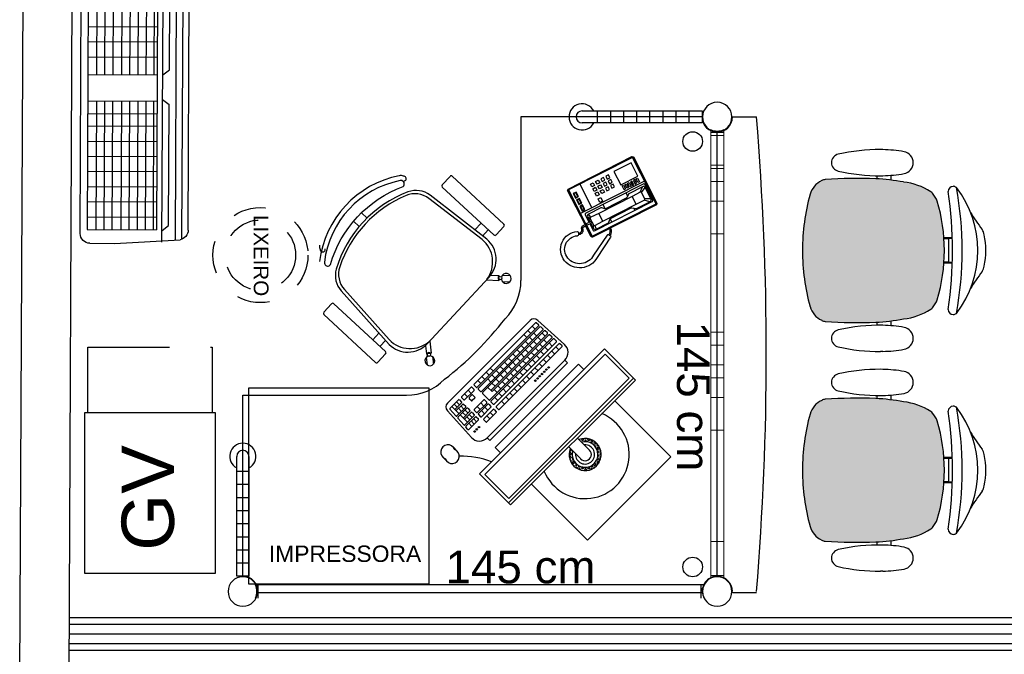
# Model space of a CAD drawing. Header units: inches. Extents: x 340 to 434, y 14 to 254.
# Tile 172 of 182: x 423.87 to 426.88, y 154.53 to 156.47. Entities that reach past the tile are written whole.
import ezdxf

# ---------------------------------------------------------------- set-up
doc = ezdxf.new("R2010")
doc.units = ezdxf.units.IN
doc.header["$MEASUREMENT"] = 0
doc.linetypes.add('DASHED2', pattern=[0.375, 0.25, -0.125])
doc.linetypes.add('HIDDEN', pattern=[9.525, 6.35, -3.175])
for name, color, linetype in [('TJ-DRYWALL', 132, 'Continuous'), ('TJ-LADEVIDRO', 11, 'Continuous'), ('TJ-MOBILIÁRIO', 2, 'Continuous'), ('TJ-MOBILIÁRIOEXISTENTE', 2, 'Continuous'), ('TJ-PAREDE', 5, 'Continuous'), ('TJ-SPLIT', 142, 'Continuous')]:
    doc.layers.add(name, color=color, linetype=linetype)
doc.styles.get("Standard").update_dxf_attribs({"font": 'arial.ttf'})
doc.styles.add('TipoDeLinha_A', font='arial.ttf')
doc.linetypes.add('BATTING', pattern='A,0.00254,-2.54,[134,ltypeshp.shx,S=2.54,R=0,X=-2.54,Y=0],-5.08,[134,ltypeshp.shx,S=2.54,R=180,X=2.54,Y=0],-2.54', length=10.16254)

# ---------------------------------------------------------------- blocks, each defined once
blk = doc.blocks.new('ALBERFLEX GAVETEIRO VOLANTE 3 GAV')
at = {"layer": 'TJ-MOBILIÁRIO', "color": 1, "linetype": 'DASHED2'}
for p, q in [((99.4797, 84.1794), (99.6797, 84.1794)), ((99.6797, 84.1794), (99.6797, 83.7994)), ((99.6797, 83.7994), (99.4797, 83.7994))]:
    blk.add_line(p, q, dxfattribs=at)
at = {"layer": 'TJ-MOBILIÁRIO'}
blk.add_lwpolyline([(98.9897, 83.7894), (99.4797, 83.7894), (99.4797, 84.1894), (98.9897, 84.1894)], close=True, dxfattribs=at)
at = {"layer": 'TJ-MOBILIÁRIO', "color": 150, "insert": (99.2196, 83.9949), "char_height": 0.16, "width": 1.979927, "attachment_point": 5, "style": 'TipoDeLinha_A'}
blk.add_mtext('GV', dxfattribs=at)
blk = doc.blocks.new('LIXEIRO')
at = {"layer": 'TJ-MOBILIÁRIO', "linetype": 'HIDDEN', "ltscale": 0.01}
for radius in [0.1453, 0.1075]:
    blk.add_circle((0, 0), radius, dxfattribs=at)
at = {"layer": 'TJ-MOBILIÁRIO', "color": 1, "insert": (-0.1224, 0.0247), "char_height": 0.045, "attachment_point": 1}
blk.add_mtext_dynamic_manual_height_columns('LIXEIRO', width=0.191954, gutter_width=12.5, heights=[0], dxfattribs=at)
blk = doc.blocks.new('poltrona diretor fixa tecido')
at = {"layer": 'TJ-MOBILIÁRIO'}
h = blk.add_hatch(color=201, dxfattribs=at)
h.set_gradient(color1=(223, 127, 255), color2=(223, 127, 255), tint=0.86, name='HEMISPHERICAL')
h.paths.add_polyline_path([(0.2192, -0.3365, 0.030126), (0.2092, -0.2515, 0.112051), (0.1795, -0.168, 0.029573), (0.1748, -0.1625, 0.071823), (0.1505, -0.1482, 0.071429), (0, -0.1266, 0.071429), (-0.1505, -0.1482, 0.071823), (-0.1748, -0.1625, 0.029573), (-0.1795, -0.168, 0.112051), (-0.2092, -0.2515, 0.030126), (-0.2192, -0.3365, 0.026966), (-0.2167, -0.4907, 0.092712), (-0.2134, -0.5016, 0.218944), (-0.1721, -0.5368, 0.069011), (0, -0.5604, 0.069011), (0.1721, -0.5368, 0.218946), (0.2134, -0.5016, 0.102563), (0.2168, -0.4895, 0.026756)])
for p, q in [((-0.0388, -0.1022), (-0.0388, -0.128)), ((-0.0361, -0.1021), (-0.0361, -0.1278)), ((-0.0354, -0.1125), (-0.0354, -0.1277)), ((0.0356, -0.1125), (-0.0354, -0.1125)), ((0.0356, -0.1125), (0.0356, -0.1277)), ((0.0363, -0.1021), (0.0363, -0.1278)), ((0.039, -0.1022), (0.039, -0.128)), ((-0.2297, -0.2901, 0), (-0.215, -0.2901, 0)), ((0.215, -0.29, 0), (0.2299, -0.29, 0)), ((-0.2284, -0.3331, 0), (-0.219, -0.3331, 0)), ((0.219, -0.3331, 0), (0.2286, -0.3331, 0))]:
    blk.add_line(p, q, dxfattribs=at)
at = {"layer": 'TJ-MOBILIÁRIO', "linetype": 'Continuous', "ltscale": 25.4}
for p, q in [((-0.3082, -0.3147, 0), (-0.3083, -0.3221, 0)), ((-0.2283, -0.3221, 0), (-0.2284, -0.3147, 0)), ((0.3084, -0.3147, 0), (0.3085, -0.3221, 0))]:
    blk.add_line(p, q, dxfattribs=at)
at = {"layer": 'TJ-MOBILIÁRIO'}
for centre, radius, start, end in [((0, -0.2485), 0.2485, 78.8778, 101.1222), ((0, -0.3411), 0.3164, 52.5531, 127.4469), ((-0.4729, 0.5278), 0.6763, 301.8108, 307.1601), ((-0.0414, -0.0448), 0.0407, 99.1898, 124.2903), ((0.0414, -0.0448), 0.0407, 55.7097, 80.8102), ((0.4729, 0.5278), 0.6763, 232.8399, 238.1892), ((-0.181, -0.0998), 0.015, 139.1833, 180), ((0, -1.099), 1.0272, 79.2072, 100.7928), ((0.181, -0.0998), 0.015, 0, 40.8167), ((-0.1802, -0.0989), 0.0158, 182.978, 269.4431), ((0, -1.3395), 1.238, 81.623, 98.377), ((0.1802, -0.0989), 0.0158, 270.5569, 357.022), ((-0.113, -0.2396), 0.0988, 112.3141, 128.7465), ((0, -0.6615), 0.5349, 89.9995, 106.342), ((0, -0.6615), 0.5349, 73.658, 90.0005), ((0.113, -0.2396), 0.0988, 51.2535, 67.6859), ((-0.0105, -0.2752), 0.2001, 147.6271, 173.2006), ((-0.1305, -0.2048), 0.0612, 136.3456, 143.1214), ((0.1305, -0.2048), 0.0612, 36.8786, 43.6544), ((0.0105, -0.2752), 0.2001, 6.7994, 32.3729), ((0.4905, -0.3769), 0.7109, 169.839, 176.7413), ((-0.4905, -0.3769), 0.7109, 3.2587, 10.161), ((1.2113, -0.3902), 1.4315, 177.8472, 184.0258), ((-1.2113, -0.3902), 1.4315, 355.9742, 2.1528), ((-0.1862, -0.4874), 0.0307, 186.2228, 207.4103), ((-0.1544, -0.4742), 0.065, 204.8741, 254.602), ((0.1544, -0.4742), 0.065, 285.398, 335.1259), ((0.1862, -0.4874), 0.0307, 332.5897, 353.7772), ((-0.0007, 0.0717), 0.6322, 254.3071, 270.046), ((0.0007, 0.0717), 0.6322, 269.954, 285.6929)]:
    blk.add_arc(centre, radius, start, end, dxfattribs=at)
at = {"layer": 'TJ-MOBILIÁRIO', "linetype": 'Continuous', "ltscale": 25.4}
for centre, radius, start, end in [((-0.2683, -0.2557, 0), 0.034, 9.9832, 170.0168), ((0.2685, -0.2557, 0), 0.034, 9.9832, 170.0168), ((0.1213, -0.3243, 0), 0.4296, 170.0113, 178.7145), ((-0.6579, -0.3243, 0), 0.4296, 1.2855, 9.9887), ((0.6581, -0.3243, 0), 0.4296, 170.0113, 178.7145), ((-0.1211, -0.3243, 0), 0.4296, 1.2855, 9.9887), ((0.2592, -0.3251, 0), 0.5675, 179.7013, 192.8268), ((-0.7958, -0.3251, 0), 0.5675, 347.1732, 0.2987), ((0.795, -0.3253, 0), 0.5665, 178.9303, 192.8326), ((-0.259, -0.3251, 0), 0.5675, 347.1732, 0.2987), ((-0.2683, -0.4452, 0), 0.0265, 192.8268, 347.1732), ((0.2685, -0.4452, 0), 0.0265, 192.8268, 347.1732)]:
    blk.add_arc(centre, radius, start, end, dxfattribs=at)
blk = doc.blocks.new('AL77190')
blk.add_circle((0, 0), 4.5)
blk = doc.blocks.new('CO_COLUNA')
blk.add_blockref('AL77190', (0, 0))
blk = doc.blocks.new('COMPUTER')
at = {"layer": 'TJ-MOBILIÁRIO', "linetype": 'Continuous'}
for p, q in [((0.4653, 0.134), (0.4836, 0.134)), ((0.2336, 0.0906), (0.2336, -0.4494)), ((0.2336, 0.0906), (0.3677, 0.0906)), ((0.3677, 0.0906), (0.3677, -0.4494)), ((0.4836, 0.0897), (0.4653, 0.0897)), ((0.4641, 0.0296), (0.574, 0.0237)), ((0.5905, -0.3503), (0.5905, 0.0072)), ((0.4176, -0.3398), (0.4176, -0.0033)), ((0.4176, -0.0033), (0.4294, -0.0033)), ((0.4294, -0.3398), (0.4294, -0.0033)), ((0.4176, -0.3398), (0.4294, -0.3398)), ((0.4641, -0.3727), (0.574, -0.3668)), ((0.2336, -0.4494), (0.3677, -0.4494))]:
    blk.add_line(p, q, dxfattribs=at)
at = {"layer": 'TJ-MOBILIÁRIO', "color": 1, "linetype": 'Continuous'}
for p, q in [((0.2422, 0.0906), (0.2422, -0.4494)), ((0.2517, 0.0806), (0.2517, -0.4394)), ((0.2517, 0.0806), (0.3556, 0.0806)), ((0.3556, 0.0806), (0.3556, -0.4394)), ((0.4873, -0.0239), (0.4873, 0.0176)), ((0.5005, 0.0047), (0.4873, 0.0047)), ((0.4893, 0.0195), (0.4987, 0.019)), ((0.5005, -0.0239), (0.5005, 0.0171)), ((0.5055, -0.0239), (0.5055, 0.0166)), ((0.537, 0.0047), (0.5055, 0.0047)), ((0.5075, 0.0185), (0.5352, 0.017)), ((0.5187, -0.0239), (0.5187, 0.0047)), ((0.5238, -0.0239), (0.5238, 0.0047)), ((0.537, -0.0239), (0.537, 0.0151)), ((0.5421, -0.0239), (0.5421, 0.0146)), ((0.5735, 0.0047), (0.5421, 0.0047)), ((0.544, 0.0165), (0.5718, 0.015)), ((0.5553, -0.0239), (0.5553, 0.0047)), ((0.5603, -0.0239), (0.5603, 0.0047)), ((0.5735, -0.0239), (0.5735, 0.0131)), ((0.5005, -0.0054), (0.4873, -0.0054)), ((0.5005, -0.0156), (0.4873, -0.0156)), ((0.4986, -0.0257), (0.4892, -0.0257)), ((0.5187, -0.0054), (0.5055, -0.0054)), ((0.5187, -0.0156), (0.5055, -0.0156)), ((0.5169, -0.0257), (0.5074, -0.0257)), ((0.537, -0.0054), (0.5238, -0.0054)), ((0.537, -0.0156), (0.5238, -0.0156)), ((0.5351, -0.0257), (0.5257, -0.0257)), ((0.5553, -0.0054), (0.5421, -0.0054)), ((0.5553, -0.0156), (0.5421, -0.0156)), ((0.5534, -0.0257), (0.5439, -0.0257)), ((0.5735, -0.0054), (0.5603, -0.0054)), ((0.5735, -0.0156), (0.5603, -0.0156)), ((0.5717, -0.0257), (0.5622, -0.0257)), ((0.4645, -0.078), (0.4645, -0.0372)), ((0.4777, -0.0502), (0.4645, -0.0502)), ((0.4758, -0.0353), (0.4664, -0.0353)), ((0.4777, -0.078), (0.4777, -0.0372)), ((0.4873, -0.078), (0.4873, -0.0372)), ((0.5005, -0.0502), (0.4873, -0.0502)), ((0.4986, -0.0353), (0.4892, -0.0353)), ((0.5005, -0.078), (0.5005, -0.0372)), ((0.5055, -0.078), (0.5055, -0.0372)), ((0.5187, -0.0502), (0.5055, -0.0502)), ((0.5169, -0.0353), (0.5074, -0.0353)), ((0.5187, -0.078), (0.5187, -0.0372)), ((0.5421, -0.0631), (0.5421, -0.052)), ((0.5534, -0.0502), (0.5439, -0.0502)), ((0.5553, -0.0631), (0.5553, -0.052)), ((0.5603, -0.078), (0.5603, -0.0372)), ((0.5735, -0.0502), (0.5603, -0.0502)), ((0.5717, -0.0353), (0.5622, -0.0353)), ((0.5735, -0.078), (0.5735, -0.0372)), ((0.4777, -0.065), (0.4645, -0.065)), ((0.4758, -0.0798), (0.4664, -0.0798)), ((0.4758, -0.0894), (0.4664, -0.0894)), ((0.5005, -0.065), (0.4873, -0.065)), ((0.4986, -0.0798), (0.4892, -0.0798)), ((0.4986, -0.0894), (0.4892, -0.0894)), ((0.5187, -0.065), (0.5055, -0.065)), ((0.5169, -0.0798), (0.5074, -0.0798)), ((0.5351, -0.0894), (0.5074, -0.0894)), ((0.5534, -0.065), (0.5439, -0.065)), ((0.5534, -0.0894), (0.5439, -0.0894)), ((0.5735, -0.065), (0.5603, -0.065)), ((0.5717, -0.0798), (0.5622, -0.0798)), ((0.5717, -0.0894), (0.5622, -0.0894)), ((0.4645, -0.3627), (0.4645, -0.0913)), ((0.4777, -0.1141), (0.4645, -0.1141)), ((0.4777, -0.3622), (0.4777, -0.0913)), ((0.4873, -0.3607), (0.4873, -0.0913)), ((0.5005, -0.1076), (0.4873, -0.1076)), ((0.5005, -0.3602), (0.5005, -0.0913)), ((0.5055, -0.3597), (0.5055, -0.0913)), ((0.5187, -0.3592), (0.5187, -0.1141)), ((0.537, -0.1141), (0.5187, -0.1141)), ((0.5238, -0.3587), (0.5238, -0.1141)), ((0.537, -0.3582), (0.537, -0.0913)), ((0.5421, -0.3577), (0.5421, -0.0913)), ((0.5553, -0.3572), (0.5553, -0.0913)), ((0.5603, -0.3568), (0.5603, -0.0913)), ((0.5735, -0.1072), (0.5603, -0.1072)), ((0.5735, -0.3562), (0.5735, -0.0913)), ((0.1455, -0.1497), (0.1448, -0.1471)), ((0.1485, -0.1505), (0.1455, -0.1497)), ((0.1499, -0.1453), (0.1471, -0.1445)), ((0.1485, -0.1505), (0.1507, -0.1483)), ((0.1507, -0.1483), (0.1499, -0.1453)), ((0.1551, -0.1439), (0.1573, -0.1417)), ((0.1559, -0.1469), (0.1551, -0.1439)), ((0.1589, -0.1477), (0.1559, -0.1469)), ((0.1603, -0.1425), (0.1573, -0.1417)), ((0.1587, -0.1364), (0.1586, -0.1361)), ((0.1617, -0.1372), (0.1587, -0.1364)), ((0.1593, -0.1474), (0.1612, -0.1455)), ((0.1612, -0.1455), (0.1603, -0.1425)), ((0.1617, -0.1372), (0.164, -0.135)), ((0.164, -0.135), (0.1636, -0.1337)), ((0.1656, -0.1411), (0.1678, -0.1389)), ((0.1662, -0.1435), (0.1656, -0.1411)), ((0.1708, -0.1397), (0.1678, -0.1389)), ((0.1692, -0.1336), (0.1688, -0.132)), ((0.1722, -0.1344), (0.1692, -0.1336)), ((0.1713, -0.1417), (0.1708, -0.1397)), ((0.1722, -0.1344), (0.1744, -0.1322)), ((0.1744, -0.1322), (0.174, -0.1309)), ((0.176, -0.1383), (0.1782, -0.1361)), ((0.1767, -0.1406), (0.176, -0.1383)), ((0.1813, -0.1369), (0.1782, -0.1361)), ((0.1796, -0.1308), (0.1795, -0.1303)), ((0.1827, -0.1316), (0.1796, -0.1308)), ((0.1821, -0.1399), (0.1813, -0.1369)), ((0.1817, -0.1403), (0.1821, -0.1399)), ((0.1827, -0.1316), (0.184, -0.1303)), ((0.1865, -0.1355), (0.1887, -0.1333)), ((0.1873, -0.1385), (0.1865, -0.1355)), ((0.1903, -0.1393), (0.1873, -0.1385)), ((0.1917, -0.1341), (0.1887, -0.1333)), ((0.1903, -0.1393), (0.1925, -0.1371)), ((0.1925, -0.1371), (0.1917, -0.1341)), ((0.1948, -0.1425), (0.1964, -0.1409)), ((0.1994, -0.1417), (0.1964, -0.1409)), ((0.1969, -0.1327), (0.197, -0.1326)), ((0.1978, -0.1357), (0.1969, -0.1327)), ((0.2008, -0.1365), (0.1978, -0.1357)), ((0.2002, -0.1447), (0.1994, -0.1417)), ((0.2001, -0.1448), (0.2002, -0.1447)), ((0.2008, -0.1365), (0.2025, -0.1348)), ((0.2046, -0.1403), (0.2068, -0.1381)), ((0.2054, -0.1433), (0.2046, -0.1403)), ((0.2084, -0.1441), (0.2054, -0.1433)), ((0.2096, -0.1389), (0.2068, -0.1381)), ((0.207, -0.1494), (0.2069, -0.1493)), ((0.2071, -0.1495), (0.207, -0.1494)), ((0.2084, -0.1441), (0.2106, -0.1419)), ((0.2106, -0.1419), (0.2099, -0.139)), ((0.2123, -0.148), (0.2145, -0.1458)), ((0.2131, -0.151), (0.2123, -0.148)), ((0.2175, -0.1466), (0.2145, -0.1458)), ((0.2161, -0.1518), (0.2183, -0.1496)), ((0.2183, -0.1496), (0.2175, -0.1466)), ((0.4777, -0.1322), (0.4645, -0.1322)), ((0.4777, -0.1502), (0.4645, -0.1502)), ((0.5005, -0.1256), (0.4873, -0.1256)), ((0.5005, -0.1437), (0.4873, -0.1437)), ((0.5187, -0.1236), (0.5055, -0.1236)), ((0.5187, -0.1393), (0.5055, -0.1393)), ((0.537, -0.1322), (0.5238, -0.1322)), ((0.537, -0.1502), (0.5238, -0.1502)), ((0.5553, -0.1322), (0.5421, -0.1322)), ((0.5553, -0.1502), (0.5421, -0.1502)), ((0.5735, -0.1252), (0.5603, -0.1252)), ((0.5735, -0.1433), (0.5603, -0.1433)), ((0.133, -0.1737), (0.1346, -0.172)), ((0.1338, -0.169), (0.1337, -0.169)), ((0.1346, -0.172), (0.1338, -0.169)), ((0.1352, -0.1638), (0.1374, -0.1616)), ((0.1352, -0.1638), (0.1352, -0.1637)), ((0.1363, -0.178), (0.1385, -0.1758)), ((0.1371, -0.1811), (0.1363, -0.178)), ((0.1374, -0.1616), (0.1369, -0.1594)), ((0.1415, -0.1766), (0.1385, -0.1758)), ((0.1391, -0.1676), (0.1413, -0.1654)), ((0.1399, -0.1706), (0.1391, -0.1676)), ((0.1429, -0.1714), (0.1399, -0.1706)), ((0.1401, -0.1819), (0.1423, -0.1797)), ((0.1443, -0.1662), (0.1413, -0.1654)), ((0.1423, -0.1797), (0.1415, -0.1766)), ((0.1419, -0.1571), (0.1441, -0.1549)), ((0.1427, -0.1601), (0.1419, -0.1571)), ((0.1457, -0.161), (0.1427, -0.1601)), ((0.1429, -0.1714), (0.1436, -0.1707)), ((0.1471, -0.1557), (0.1441, -0.1549)), ((0.1446, -0.1672), (0.1443, -0.1662)), ((0.1457, -0.161), (0.1479, -0.1587)), ((0.1479, -0.1587), (0.1471, -0.1557)), ((0.1818, -0.1603), (0.2336, -0.1603)), ((0.2161, -0.1518), (0.2131, -0.151)), ((0.2147, -0.157), (0.2138, -0.1568)), ((0.2152, -0.1589), (0.2147, -0.157)), ((0.2199, -0.1556), (0.2221, -0.1534)), ((0.2207, -0.1586), (0.2199, -0.1556)), ((0.2237, -0.1595), (0.2207, -0.1586)), ((0.2238, -0.1539), (0.2221, -0.1534)), ((0.2237, -0.1595), (0.2258, -0.1574)), ((0.4777, -0.1683), (0.4645, -0.1683)), ((0.5005, -0.1618), (0.4873, -0.1618)), ((0.5005, -0.1798), (0.4873, -0.1798)), ((0.5187, -0.1574), (0.5055, -0.1574)), ((0.5187, -0.1754), (0.5055, -0.1754)), ((0.537, -0.1683), (0.5238, -0.1683)), ((0.5553, -0.1683), (0.5421, -0.1683)), ((0.5735, -0.1613), (0.5603, -0.1613)), ((0.1335, -0.1885), (0.1357, -0.1863)), ((0.1343, -0.1915), (0.1335, -0.1886)), ((0.1373, -0.1923), (0.1343, -0.1915)), ((0.1387, -0.1871), (0.1357, -0.1863)), ((0.1401, -0.1819), (0.1371, -0.1811)), ((0.1373, -0.1923), (0.1395, -0.1901)), ((0.1395, -0.1901), (0.1387, -0.1871)), ((0.1398, -0.2051), (0.1405, -0.2044)), ((0.1435, -0.2052), (0.1405, -0.2044)), ((0.1411, -0.1962), (0.1433, -0.1939)), ((0.1419, -0.1992), (0.1411, -0.1962)), ((0.1449, -0.2), (0.1419, -0.1992)), ((0.143, -0.2096), (0.1443, -0.2082)), ((0.1457, -0.1946), (0.1433, -0.1939)), ((0.1443, -0.2082), (0.1435, -0.2052)), ((0.1449, -0.2), (0.1471, -0.1978)), ((0.1471, -0.1978), (0.1471, -0.1977)), ((0.1488, -0.2038), (0.1501, -0.2025)), ((0.1496, -0.2068), (0.1488, -0.2038)), ((0.1526, -0.2076), (0.1496, -0.2068)), ((0.1526, -0.2076), (0.1536, -0.2066)), ((0.1564, -0.2115), (0.1576, -0.2103)), ((0.2336, -0.1986), (0.1818, -0.1986)), ((0.2067, -0.2109), (0.2064, -0.2099)), ((0.2097, -0.2117), (0.2119, -0.2095)), ((0.2111, -0.2065), (0.2103, -0.2063)), ((0.2119, -0.2095), (0.2111, -0.2065)), ((0.2164, -0.2051), (0.2186, -0.2029)), ((0.2172, -0.2081), (0.2164, -0.2051)), ((0.2202, -0.2089), (0.2172, -0.2081)), ((0.2216, -0.2037), (0.2186, -0.2029)), ((0.2202, -0.2089), (0.2224, -0.2067)), ((0.2224, -0.2067), (0.2216, -0.2037)), ((0.4777, -0.1864), (0.4645, -0.1864)), ((0.4777, -0.2044), (0.4645, -0.2044)), ((0.5005, -0.1979), (0.4873, -0.1979)), ((0.5187, -0.1935), (0.5055, -0.1935)), ((0.537, -0.1864), (0.5238, -0.1864)), ((0.537, -0.2044), (0.5238, -0.2044)), ((0.5553, -0.1864), (0.5421, -0.1864)), ((0.5553, -0.2044), (0.5421, -0.2044)), ((0.1465, -0.2137), (0.1482, -0.2121)), ((0.1512, -0.2129), (0.1482, -0.2121)), ((0.1505, -0.2174), (0.152, -0.2159)), ((0.152, -0.2159), (0.1512, -0.2129)), ((0.1549, -0.2206), (0.1558, -0.2197)), ((0.1588, -0.2205), (0.1558, -0.2197)), ((0.1572, -0.2145), (0.1564, -0.2115)), ((0.1602, -0.2153), (0.1572, -0.2145)), ((0.1596, -0.2233), (0.1588, -0.2205)), ((0.1602, -0.2153), (0.1622, -0.2134)), ((0.1641, -0.2191), (0.1663, -0.2169)), ((0.1649, -0.2221), (0.1641, -0.2191)), ((0.1679, -0.2229), (0.1649, -0.2221)), ((0.1693, -0.2177), (0.1663, -0.2169)), ((0.1679, -0.2229), (0.1701, -0.2207)), ((0.1701, -0.2207), (0.1693, -0.2177)), ((0.1717, -0.2268), (0.1739, -0.2246)), ((0.172, -0.2276), (0.1717, -0.2268)), ((0.177, -0.2254), (0.1739, -0.2246)), ((0.1753, -0.2193), (0.175, -0.218)), ((0.1784, -0.2201), (0.1753, -0.2193)), ((0.1778, -0.2284), (0.177, -0.2254)), ((0.1777, -0.2285), (0.1778, -0.2284)), ((0.1784, -0.2201), (0.1799, -0.2186)), ((0.1822, -0.224), (0.1844, -0.2218)), ((0.183, -0.227), (0.1822, -0.224)), ((0.186, -0.2278), (0.183, -0.227)), ((0.1874, -0.2226), (0.1844, -0.2218)), ((0.186, -0.2278), (0.1882, -0.2256)), ((0.1882, -0.2256), (0.1874, -0.2226)), ((0.1926, -0.2212), (0.1948, -0.219)), ((0.1934, -0.2242), (0.1926, -0.2212)), ((0.1965, -0.225), (0.1934, -0.2242)), ((0.1979, -0.2198), (0.1948, -0.219)), ((0.1965, -0.225), (0.1987, -0.2228)), ((0.1987, -0.2228), (0.1979, -0.2198)), ((0.1993, -0.2145), (0.1992, -0.2145)), ((0.1993, -0.2145), (0.1993, -0.2145)), ((0.2031, -0.2184), (0.2053, -0.2162)), ((0.2039, -0.2214), (0.2031, -0.2184)), ((0.2064, -0.222), (0.2039, -0.2214)), ((0.2083, -0.217), (0.2053, -0.2162)), ((0.2097, -0.2117), (0.2067, -0.2109)), ((0.2081, -0.221), (0.2091, -0.22)), ((0.2091, -0.22), (0.2083, -0.217)), ((0.2136, -0.2156), (0.2158, -0.2134)), ((0.2139, -0.2167), (0.2136, -0.2156)), ((0.2171, -0.2137), (0.2158, -0.2134)), ((0.4777, -0.2225), (0.4645, -0.2225)), ((0.4777, -0.2405), (0.4645, -0.2405)), ((0.5005, -0.2159), (0.4873, -0.2159)), ((0.5005, -0.234), (0.4873, -0.234)), ((0.5187, -0.2116), (0.5055, -0.2116)), ((0.5187, -0.2296), (0.5055, -0.2296)), ((0.537, -0.2225), (0.5238, -0.2225)), ((0.537, -0.2405), (0.5238, -0.2405)), ((0.5553, -0.2225), (0.5421, -0.2225)), ((0.5553, -0.2405), (0.5421, -0.2405)), ((0.4777, -0.2586), (0.4645, -0.2586)), ((0.5005, -0.2521), (0.4873, -0.2521)), ((0.5005, -0.2701), (0.4873, -0.2701)), ((0.5187, -0.2477), (0.5055, -0.2477)), ((0.5187, -0.2657), (0.5055, -0.2657)), ((0.537, -0.2586), (0.5238, -0.2586)), ((0.5553, -0.2586), (0.5421, -0.2586)), ((0.4777, -0.2767), (0.4645, -0.2767)), ((0.4777, -0.2947), (0.4645, -0.2947)), ((0.5005, -0.2882), (0.4873, -0.2882)), ((0.5187, -0.2838), (0.5055, -0.2838)), ((0.537, -0.2767), (0.5238, -0.2767)), ((0.537, -0.2947), (0.5238, -0.2947)), ((0.5553, -0.2767), (0.5421, -0.2767)), ((0.5553, -0.2947), (0.5421, -0.2947)), ((0.4777, -0.3128), (0.4645, -0.3128)), ((0.4777, -0.3308), (0.4645, -0.3308)), ((0.5005, -0.3062), (0.4873, -0.3062)), ((0.5005, -0.3243), (0.4873, -0.3243)), ((0.5187, -0.3019), (0.5055, -0.3019)), ((0.5187, -0.3199), (0.5055, -0.3199)), ((0.537, -0.3128), (0.5238, -0.3128)), ((0.537, -0.3308), (0.5238, -0.3308)), ((0.5553, -0.3128), (0.5421, -0.3128)), ((0.5553, -0.3308), (0.5421, -0.3308)), ((0.5735, -0.3058), (0.5603, -0.3058)), ((0.5735, -0.3239), (0.5603, -0.3239)), ((0.4777, -0.3491), (0.4645, -0.3491)), ((0.5005, -0.3426), (0.4873, -0.3426)), ((0.5187, -0.338), (0.5055, -0.338)), ((0.5075, -0.3616), (0.517, -0.3611)), ((0.537, -0.3491), (0.5238, -0.3491)), ((0.5258, -0.3606), (0.5352, -0.3601)), ((0.544, -0.3596), (0.5535, -0.3591)), ((0.5735, -0.3422), (0.5603, -0.3422)), ((0.5623, -0.3586), (0.5718, -0.3581)), ((0.4665, -0.3645), (0.4759, -0.364)), ((0.4893, -0.3626), (0.4987, -0.3621)), ((0.2517, -0.4394), (0.3556, -0.4394))]:
    blk.add_line(p, q, dxfattribs=at)
at = {"layer": 'TJ-MOBILIÁRIO', "linetype": 'Continuous'}
for points in [[(0.2336, 0), (-0.0087, 0), (-0.0087, -0.36), (0.2336, -0.36)], [(0.3677, -0.36), (0.3913, -0.36), (0.3913, 0), (0.3677, 0)]]:
    blk.add_lwpolyline(points, dxfattribs=at)
at = {"layer": 'TJ-MOBILIÁRIO', "color": 1, "linetype": 'Continuous'}
for centre in [(0.4702, 0.0097), (0.4702, 0.0002), (0.4702, -0.0094), (0.4487, -0.2314), (0.4487, -0.241), (0.4487, -0.2505), (0.4487, -0.2601), (0.4487, -0.2697), (0.4487, -0.2793), (0.4487, -0.2888)]:
    blk.add_circle(centre, 0.0022, dxfattribs=at)
at = {"layer": 'TJ-MOBILIÁRIO', "linetype": 'Continuous'}
for centre, radius, start, end in [((0.4653, 0.1119), 0.0222, 65.5382, 294.4618), ((0.4836, 0.1119), 0.0222, 245.5382, 114.4618), ((0.4624, -0.0033), 0.033, 86.9059, 180), ((0.574, 0.0072), 0.0165, 0, 90), ((0.1818, -0.1794), 0.135, 67.4598, 292.5402), ((0.4624, -0.3398), 0.033, 180, 273.0941), ((0.574, -0.3503), 0.0165, 270, 0)]:
    blk.add_arc(centre, radius, start, end, dxfattribs=at)
at = {"layer": 'TJ-MOBILIÁRIO', "color": 1, "linetype": 'Continuous'}
for centre, radius, start, end in [((0.4892, 0.0176), 0.00187, 86.9059, 180), ((0.4986, 0.0171), 0.00187, 360, 86.9059), ((0.5074, 0.0166), 0.00187, 86.9059, 180), ((0.5351, 0.0151), 0.00187, 360, 86.9059), ((0.5439, 0.0146), 0.00187, 86.9059, 180), ((0.5717, 0.0131), 0.00187, 360, 86.9059), ((0.4892, -0.0239), 0.00187, 180, 270), ((0.4986, -0.0239), 0.00187, 270, 360), ((0.5074, -0.0239), 0.00187, 180, 270), ((0.5169, -0.0239), 0.00187, 270, 360), ((0.5257, -0.0239), 0.00187, 180, 270), ((0.5351, -0.0239), 0.00187, 270, 360), ((0.5439, -0.0239), 0.00187, 180, 270), ((0.5534, -0.0239), 0.00187, 270, 360), ((0.5622, -0.0239), 0.00187, 180, 270), ((0.5717, -0.0239), 0.00187, 270, 360), ((0.4664, -0.0372), 0.00187, 90, 180), ((0.4758, -0.0372), 0.00187, 360, 90), ((0.4892, -0.0372), 0.00187, 90, 180), ((0.4986, -0.0372), 0.00187, 360, 90), ((0.5074, -0.0372), 0.00187, 90, 180), ((0.5169, -0.0372), 0.00187, 360, 90), ((0.5439, -0.052), 0.00187, 90, 180), ((0.5534, -0.052), 0.00187, 360, 90), ((0.5622, -0.0372), 0.00187, 90, 180), ((0.5717, -0.0372), 0.00187, 360, 90), ((0.4664, -0.078), 0.00187, 180, 270), ((0.4664, -0.0913), 0.00187, 90, 180), ((0.4758, -0.078), 0.00187, 270, 360), ((0.4758, -0.0913), 0.00187, 360, 90), ((0.4892, -0.078), 0.00187, 180, 270), ((0.4892, -0.0913), 0.00187, 90, 180), ((0.4986, -0.078), 0.00187, 270, 360), ((0.4986, -0.0913), 0.00187, 360, 90), ((0.5074, -0.078), 0.00187, 180, 270), ((0.5074, -0.0913), 0.00187, 90, 180), ((0.5169, -0.078), 0.00187, 270, 360), ((0.5351, -0.0913), 0.00187, 360, 90), ((0.5439, -0.0631), 0.00187, 180, 270), ((0.5439, -0.0913), 0.00187, 90, 180), ((0.5534, -0.0631), 0.00187, 270, 360), ((0.5534, -0.0913), 0.00187, 360, 90), ((0.5622, -0.078), 0.00187, 180, 270), ((0.5622, -0.0913), 0.00187, 90, 180), ((0.5717, -0.078), 0.00187, 270, 360), ((0.5717, -0.0913), 0.00187, 360, 90), ((0.1818, -0.1794), 0.0492, 22.9581, 337.0419), ((0.1818, -0.1794), 0.0392, 29.3143, 330.6857), ((0.1818, -0.1794), 0.0292, 41.0987, 318.9013), ((0.1818, -0.1794), 0.0192, 90, 270), ((0.4892, -0.3607), 0.00187, 180, 273.0941), ((0.4986, -0.3602), 0.00187, 273.0941, 360), ((0.5074, -0.3597), 0.00187, 180, 273.0941), ((0.5169, -0.3592), 0.00187, 273.0941, 360), ((0.5257, -0.3587), 0.00187, 180, 273.0941), ((0.5351, -0.3582), 0.00187, 273.0941, 360), ((0.5439, -0.3577), 0.00187, 180, 273.0941), ((0.5534, -0.3572), 0.00187, 273.0941, 360), ((0.5622, -0.3568), 0.00187, 180, 273.0941), ((0.5717, -0.3562), 0.00187, 273.0941, 360), ((0.4664, -0.3627), 0.00187, 180, 273.0941), ((0.4758, -0.3622), 0.00187, 273.0941, 360)]:
    blk.add_arc(centre, radius, start, end, dxfattribs=at)
blk.add_open_spline([(0.3677, 0.0387), (0.3991, 0.0524), (0.4272, 0.0715), (0.4497, 0.0961)], degree=3, dxfattribs=at)
blk = doc.blocks.new('TELEFONE')
at = {"color": 1}
for p, q in [((-0.1415, 0.2119), (-0.1328, 0.1951)), ((-0.1116, 0.1951), (-0.103, 0.2119)), ((-0.1479, 0.2055), (-0.136, 0.1919)), ((-0.1084, 0.1919), (-0.0966, 0.2055)), ((-0.1355, 0.1647), (-0.1089, 0.1647)), ((-0.1904, 0.049), (-0.2263, -0.0154)), ((-0.1794, 0.0429), (-0.2156, -0.0222)), ((-0.186, 0.0502), (-0.1806, 0.0472)), ((-0.1355, 0.0496), (-0.1089, 0.0496)), ((-0.136, 0.0225), (-0.1479, 0.0207)), ((-0.1328, 0.0192), (-0.1415, 0.0143)), ((-0.1116, 0.0192), (-0.103, 0.0143)), ((-0.1084, 0.0225), (-0.0966, 0.0207)), ((-0.1331, -0.0323), (-0.1386, -0.0352))]:
    blk.add_line(p, q, dxfattribs=at)
at = {"color": 253}
for p, q in [((-0.0841, 0.2191), (-0.0841, 0)), ((-0.1508, 0.1528), (-0.1436, 0.1528)), ((-0.1009, 0.1528), (-0.0905, 0.1528)), ((-0.1508, 0.0738), (-0.1389, 0.0738)), ((-0.1056, 0.0738), (-0.0905, 0.0738)), ((-0.0032, 0.0381), (-0.0841, 0.0381)), ((-0.0794, 0.0175), (-0.0778, 0.0159)), ((-0.0778, 0.0095), (-0.0794, 0.0079)), ((-0.0651, 0.0159), (-0.0635, 0.0175)), ((-0.0651, 0.0095), (-0.0635, 0.0079)), ((-0.0572, 0.0175), (-0.0556, 0.0159)), ((-0.0556, 0.0095), (-0.0572, 0.0079)), ((-0.0429, 0.0159), (-0.0413, 0.0175)), ((-0.0429, 0.0095), (-0.0413, 0.0079)), ((-0.0349, 0.0175), (-0.0333, 0.0159)), ((-0.0333, 0.0095), (-0.0349, 0.0079)), ((-0.0206, 0.0159), (-0.0191, 0.0175)), ((-0.0191, 0.0079), (-0.0206, 0.0095))]:
    blk.add_line(p, q, dxfattribs=at)
at = {"color": 1}
for points in [[(-0.1202, -0.0032), (-0.0032, -0.0032), (0, 0), (0, 0.2191), (-0.0032, 0.2223), (-0.1619, 0.2223), (-0.1651, 0.2191), (-0.1651, 0), (-0.1619, -0.0032), (-0.1242, -0.0032)], [(-0.1619, 0.2223), (-0.1619, 0.2191), (-0.1651, 0.2191)], [(-0.0032, 0.2223), (-0.0032, 0.2191), (0, 0.2191)], [(-0.1619, -0.0032), (-0.1619, 0), (-0.1651, 0)], [(-0.0032, -0.0032), (-0.0032, 0), (0, 0)]]:
    blk.add_lwpolyline(points, dxfattribs=at)
at = {"color": 253}
blk.add_lwpolyline([(-0.1242, 0), (-0.1619, 0), (-0.1619, 0.2191), (-0.0032, 0.2191), (-0.0032, 0), (-0.1202, 0)], dxfattribs=at)
blk.add_lwpolyline([(-0.1246, 0.0111), (-0.1476, 0.0111, -0.414214), (-0.1508, 0.0143), (-0.1508, 0.2119, -0.414214), (-0.1476, 0.2151), (-0.0937, 0.2151, -0.414214), (-0.0905, 0.2119), (-0.0905, 0.0143, -0.414214), (-0.0937, 0.0111), (-0.1199, 0.0111)], format="xyb", dxfattribs=at)
at = {"color": 1}
for points in [[(-0.1246, 0.0143), (-0.1415, 0.0143, -0.415494), (-0.1479, 0.0207), (-0.1477, 0.0633, -0.197108), (-0.1468, 0.0655), (-0.1396, 0.0727, 0.198243), (-0.1387, 0.0749), (-0.1387, 0.1456, 0.170212), (-0.1394, 0.1476), (-0.147, 0.1571, -0.169189), (-0.1477, 0.1591), (-0.1479, 0.2055, -0.415379), (-0.1415, 0.2119), (-0.103, 0.2119, -0.415379), (-0.0966, 0.2055), (-0.0968, 0.1591, -0.169189), (-0.0975, 0.1571), (-0.1051, 0.1476, 0.170212), (-0.1058, 0.1456), (-0.1058, 0.0749, 0.198243), (-0.1048, 0.0727), (-0.0977, 0.0655, -0.197108), (-0.0968, 0.0633), (-0.0966, 0.0207, -0.415494), (-0.103, 0.0143), (-0.1199, 0.0143)], [(-0.1376, -0.0347), (-0.1391, -0.0317, -0.479112), (-0.1283, -0.0142, 0.395392), (-0.1242, -0.0098), (-0.1242, 0.0007)], [(-0.1341, -0.0328), (-0.1355, -0.0301, -0.467761), (-0.1279, -0.0181, 0.39019), (-0.1202, -0.0098), (-0.1202, 0.0007)]]:
    blk.add_lwpolyline(points, format="xyb", dxfattribs=at)
for points in [[(-0.1328, 0.0192, -0.419696), (-0.136, 0.0225), (-0.1355, 0.0496), (-0.1355, 0.1647), (-0.136, 0.1919, -0.419696), (-0.1328, 0.1951), (-0.1116, 0.1951, -0.419696), (-0.1084, 0.1919), (-0.1089, 0.1647), (-0.1089, 0.0496), (-0.1084, 0.0225, -0.419696), (-0.1116, 0.0192)], [(-0.1246, 0.0007), (-0.1246, 0.0156, -1), (-0.1199, 0.0156), (-0.1199, 0.0007)]]:
    blk.add_lwpolyline(points, format="xyb", close=True, dxfattribs=at)
at = {"color": 253}
for points in [[(-0.0667, 0.2042), (-0.0794, 0.2042), (-0.0794, 0.1993), (-0.0667, 0.1993)], [(-0.0667, 0.1898), (-0.0794, 0.1898), (-0.0794, 0.1947), (-0.0667, 0.1947)], [(-0.0667, 0.1803), (-0.0794, 0.1803), (-0.0794, 0.1851), (-0.0667, 0.1851)], [(-0.0619, 0.208), (-0.0159, 0.208), (-0.0159, 0.1492), (-0.0619, 0.1492)], [(-0.0667, 0.1756), (-0.0794, 0.1756), (-0.0794, 0.1707), (-0.0667, 0.1707)], [(-0.0667, 0.1661), (-0.0794, 0.1661), (-0.0794, 0.1612), (-0.0667, 0.1612)], [(-0.0667, 0.1566), (-0.0794, 0.1566), (-0.0794, 0.1517), (-0.0667, 0.1517)], [(-0.0587, 0.1296), (-0.0492, 0.1296), (-0.0492, 0.1203), (-0.0587, 0.1203)], [(-0.0429, 0.1296), (-0.0333, 0.1296), (-0.0333, 0.1203), (-0.0429, 0.1203)], [(-0.027, 0.1296), (-0.0175, 0.1296), (-0.0175, 0.1203), (-0.027, 0.1203)], [(-0.0587, 0.1121), (-0.0492, 0.1121), (-0.0492, 0.1029), (-0.0587, 0.1029)], [(-0.0587, 0.0854), (-0.0492, 0.0854), (-0.0492, 0.0947), (-0.0587, 0.0947)], [(-0.0429, 0.1121), (-0.0333, 0.1121), (-0.0333, 0.1029), (-0.0429, 0.1029)], [(-0.0429, 0.0854), (-0.0333, 0.0854), (-0.0333, 0.0947), (-0.0429, 0.0947)], [(-0.027, 0.1121), (-0.0175, 0.1121), (-0.0175, 0.1029), (-0.027, 0.1029)], [(-0.027, 0.0854), (-0.0175, 0.0854), (-0.0175, 0.0947), (-0.027, 0.0947)], [(-0.081, 0.0679), (-0.0683, 0.0679), (-0.0683, 0.0772), (-0.081, 0.0772)], [(-0.0587, 0.0679), (-0.0492, 0.0679), (-0.0492, 0.0772), (-0.0587, 0.0772)], [(-0.0429, 0.0679), (-0.0333, 0.0679), (-0.0333, 0.0772), (-0.0429, 0.0772)], [(-0.027, 0.0679), (-0.0175, 0.0679), (-0.0175, 0.0772), (-0.027, 0.0772)], [(-0.0794, 0.0175), (-0.0635, 0.0175), (-0.0635, 0.0079), (-0.0794, 0.0079)], [(-0.0778, 0.0159), (-0.0651, 0.0159), (-0.0651, 0.0095), (-0.0778, 0.0095)], [(-0.0572, 0.0175), (-0.0413, 0.0175), (-0.0413, 0.0079), (-0.0572, 0.0079)], [(-0.0556, 0.0159), (-0.0429, 0.0159), (-0.0429, 0.0095), (-0.0556, 0.0095)], [(-0.0349, 0.0175), (-0.0191, 0.0175), (-0.0191, 0.0079), (-0.0349, 0.0079)], [(-0.0333, 0.0159), (-0.0206, 0.0159), (-0.0206, 0.0095), (-0.0333, 0.0095)]]:
    blk.add_lwpolyline(points, close=True, dxfattribs=at)
at = {"color": 1}
for centre, radius, start, end in [((-0.161, 0.0321), 0.0299, 97.9594, 143.8908), ((-0.1876, 0.0474), 0.00319, 60.8746, 150.8746), ((-0.161, 0.0321), 0.0259, 99.1969, 142.807), ((-0.1822, 0.0444), 0.00319, 330.8746, 60.8746), ((-0.1772, -0.0501), 0.0601, 144.7235, 257.3747), ((-0.1772, -0.0501), 0.0475, 143.9541, 257.3747), ((-0.1785, -0.0557), 0.0544, 257.3747, 23.6691), ((-0.1785, -0.0557), 0.0418, 257.3747, 23.1732), ((-0.1372, -0.038), 0.00319, 117.2452, 203.1732), ((-0.1316, -0.0352), 0.00319, 23.6691, 117.2452)]:
    blk.add_arc(centre, radius, start, end, dxfattribs=at)
blk = doc.blocks.new('mesa-antiga-145')
at = {"layer": 'TJ-MOBILIÁRIOEXISTENTE'}
for p, q in [((0.0465, -0.0265), (0.413, -0.0265)), ((0.0465, -0.0635), (0.0465, -0.0265)), ((0.0865, -0.0635), (0.0865, -0.0265)), ((0.1265, -0.0635), (0.1265, -0.0265)), ((0.1665, -0.0635), (0.1665, -0.0265)), ((0.2065, -0.0635), (0.2065, -0.0265)), ((0.2465, -0.0635), (0.2465, -0.0265)), ((0.2865, -0.0635), (0.2865, -0.0265)), ((0.3265, -0.0635), (0.3265, -0.0265)), ((0.3665, -0.0635), (0.3665, -0.0265)), ((0.0465, -0.045), (0.6, -0.045)), ((0.6, -0.045), (0.6, -0.545)), ((0.02, -1.4547), (0.02, -0.0835)), ((0.413, -0.0635), (0.0465, -0.0635)), ((-0.02, -0.0922), (0.02, -0.0922)), ((-0.0027, -0.0915), (-0.0027, -1.4485)), ((1.45, -0.895), (0.95, -0.895)), ((1.45, -1.4485), (1.45, -0.895)), ((1.4315, -1.4485), (1.4315, -1.082)), ((1.4685, -1.082), (1.4685, -1.4485)), ((1.4685, -1.1285), (1.4315, -1.1285)), ((1.4685, -1.1685), (1.4315, -1.1685)), ((1.4685, -1.2085), (1.4315, -1.2085)), ((1.4685, -1.2485), (1.4315, -1.2485)), ((1.4685, -1.2885), (1.4315, -1.2885)), ((1.4685, -1.3285), (1.4315, -1.3285)), ((1.4685, -1.3685), (1.4315, -1.3685)), ((1.4685, -1.4085), (1.4315, -1.4085)), ((-0.02, -1.446), (0.02, -1.446)), ((1.4685, -1.4485), (1.4315, -1.4485)), ((0.0465, -1.495), (1.4035, -1.495)), ((0.0465, -1.495), (1.4035, -1.495)), ((-0.0027, -1.5415), (-0.0027, -1.615)), ((1.45, -1.5415), (1.45, -1.615))]:
    blk.add_line(p, q, dxfattribs=at)
at = {"layer": 'TJ-MOBILIÁRIOEXISTENTE', "linetype": 'ByBlock'}
for p, q in [((0.7, -0.4504), (0.8464, -0.2929)), ((0.8534, -0.2926), (0.8791, -0.3164)), ((0.8793, -0.3235), (0.733, -0.481)), ((0.7551, -0.4926), (0.9184, -0.3457)), ((0.7696, -0.4923), (0.9228, -0.3553)), ((1.1156, -0.4009), (1.1316, -0.3837)), ((1.1412, -0.4247), (1.1572, -0.4075)), ((0.7892, -0.4609), (0.7691, -0.4422)), ((0.7259, -0.4813), (0.7003, -0.4574)), ((0.7678, -0.4819), (0.7487, -0.4641)), ((0.7153, -0.6056), (0.6922, -0.6086)), ((0.7177, -0.6243), (0.6946, -0.6273)), ((0.751, -0.6028), (0.7265, -0.606)), ((0.7265, -0.606), (0.7267, -0.6079)), ((0.7281, -0.619), (0.7284, -0.6209)), ((0.7654, -0.6161), (0.7284, -0.6209)), ((0.9609, -0.7978), (0.7568, -0.6082)), ((1.0755, -0.7765), (1.2009, -0.6137)), ((1.0763, -0.791), (1.2108, -0.6174)), ((1.2358, -0.6547), (1.0895, -0.8122)), ((1.2685, -0.6782), (1.2429, -0.6544)), ((1.1224, -0.8428), (1.2688, -0.6853)), ((1.086, -0.7775), (1.1051, -0.7953)), ((1.1054, -0.7546), (1.1256, -0.7733)), ((0.9523, -0.7898), (0.9503, -0.8271)), ((0.9666, -0.8031), (0.9653, -0.8279)), ((0.9477, -0.838), (0.9464, -0.8613)), ((0.9523, -0.8272), (0.9503, -0.8271)), ((0.9653, -0.8279), (0.9634, -0.8278)), ((0.9665, -0.839), (0.9653, -0.8623)), ((1.0897, -0.8193), (1.1154, -0.8431))]:
    blk.add_line(p, q, dxfattribs=at)
at = {"layer": 'TJ-MOBILIÁRIOEXISTENTE', "lineweight": 18}
for p, q in [((1.4115, -1.475), (0.0403, -1.475)), ((0.049, -1.475), (0.049, -1.515)), ((0.1528, -1.475), (0.1528, -1.515)), ((0.4928, -1.475), (0.4928, -1.515)), ((0.5928, -1.475), (0.5928, -1.515)), ((0.6528, -1.475), (0.6528, -1.515)), ((0.6928, -1.475), (0.6928, -1.515)), ((0.7528, -1.475), (0.7528, -1.515)), ((0.7928, -1.475), (0.7928, -1.515)), ((1.0928, -1.475), (1.0928, -1.515)), ((1.1928, -1.475), (1.1928, -1.515)), ((1.2528, -1.475), (1.2528, -1.515)), ((1.2928, -1.475), (1.2928, -1.515)), ((1.3028, -1.475), (1.3028, -1.515)), ((1.3928, -1.475), (1.3928, -1.515)), ((1.4028, -1.475), (1.4028, -1.515)), ((0.0403, -1.515), (1.4115, -1.515))]:
    blk.add_line(p, q, dxfattribs=at)
at = {"layer": 'TJ-MOBILIÁRIOEXISTENTE'}
blk.add_lwpolyline([(0.6225, -0.6137), (0.0225, -0.6137), (0.0225, -0.0637), (0.6225, -0.0637)], close=True, dxfattribs=at)
at = {"layer": 'TJ-MOBILIÁRIOEXISTENTE', "linetype": 'ByBlock'}
blk.add_lwpolyline([(0.9988, -0.3127, -0.237888), (1.2378, -0.5347, 0.605717), (1.2553, -0.5317, 0.122717), (1.2556, -0.5257, 0.323529), (1.0066, -0.2942, 0.122717), (1.0006, -0.2951, 0.605717)], format="xyb", close=True, dxfattribs=at)
blk.add_lwpolyline([(1.2556, -0.5257, 0.323529), (1.0066, -0.2942, 0.122717), (1.0006, -0.2951, 0.605717), (0.9988, -0.3127, -0.237888), (1.2378, -0.5347, 0.605717), (1.2553, -0.5317)], format="xyb", dxfattribs=at)
for centre in [(0.7233, -0.6139), (0.9576, -0.8316)]:
    blk.add_circle(centre, 0.005, dxfattribs=at)
at = {"layer": 'TJ-MOBILIÁRIOEXISTENTE'}
for centre in [(0.075, -1.42), (1.375, -1.42)]:
    blk.add_circle(centre, 0.03, dxfattribs=at)
for centre, radius, start, end in [((0.413, -0.045), 0.04, 207.5485, 152.4515), ((0.413, -0.045), 0.0185, 270, 90), ((0, -0.045), 0.0465, 270, 360), ((0, -0.0432), 0.045, 243.6122, 296.3878), ((0.765, -0.545), 0.165, 180, 225), ((1.4674, -0.0276), 1.0358, 217.7445, 232.2555), ((0.95, -0.73), 0.165, 225, 270), ((1.45, -1.082), 0.04, 297.5485, 242.4515), ((1.45, -1.082), 0.0185, 360, 180), ((0, -1.495), 0.045, 63.6122, 116.3878), ((0, -1.495), 0.0465, 360, 90), ((1.45, -1.495), 0.0465, 90, 180), ((0, -1.495), 0.0465, 270, 360), ((1.45, -1.495), 0.0465, 180, 270), ((0.725, 7.1304), 8.7754, 265.26098, 274.73902)]:
    blk.add_arc(centre, radius, start, end, dxfattribs=at)
at = {"layer": 'TJ-MOBILIÁRIOEXISTENTE', "linetype": 'ByBlock'}
for centre, radius, start, end in [((0.85, -0.2963), 0.005, 47.1065, 137.1065), ((0.971, -0.5823), 0.3052, 11.2303, 82.9827), ((1.0452, -0.289), 0.00782, 91.781, 287.2956), ((1.0552, -0.3067), 0.0275, 83.6494, 111.961), ((0.8757, -0.3201), 0.005, 317.1065, 47.1065), ((0.9652, -0.3977), 0.07, 73.5018, 131.9853), ((0.8822, -0.6778), 0.3622, 20.7112, 73.5018), ((0.9695, -0.4075), 0.07, 71.3704, 131.8066), ((0.8761, -0.6844), 0.3622, 22.8426, 71.3704), ((0.7037, -0.4538), 0.005, 137.1065, 227.1065), ((0.7293, -0.4776), 0.005, 227.1065, 317.1065), ((0.8113, -0.5496), 0.08, 134.5373, 227.1065), ((0.8311, -0.5563), 0.0887, 133.8543, 221.514), ((1.2617, -0.5366), 0.00782, 166.9174, 2.432), ((1.2433, -0.5279), 0.0125, 342.252, 10.2366), ((1.2433, -0.5279), 0.0275, 342.252, 10.5636), ((1.1454, -0.571), 0.07, 322.4064, 22.8426), ((1.1555, -0.5745), 0.07, 322.2278, 20.7112), ((0.7049, -0.6164), 0.015, 19.8226, 355.6429), ((0.7225, -0.6141), 0.0075, 319.0866, 55.466), ((1.2395, -0.6581), 0.005, 47.1065, 137.1065), ((1.2651, -0.6819), 0.005, 317.1065, 47.1065), ((1.0072, -0.7199), 0.0887, 232.699, 320.3587), ((1.0153, -0.7392), 0.08, 227.1065, 319.6757), ((1.0931, -0.8156), 0.005, 137.1065, 227.1065), ((0.9565, -0.8501), 0.015, 98.5701, 74.3904), ((0.9576, -0.8325), 0.0075, 38.747, 135.1264), ((1.1188, -0.8394), 0.005, 227.1065, 317.1065)]:
    blk.add_arc(centre, radius, start, end, dxfattribs=at)
at = {"layer": 'TJ-MOBILIÁRIOEXISTENTE', "lineweight": 18}
for centre, start, end in [((0, -1.495), 333.6122, 26.3878), ((1.4518, -1.495), 153.6122, 206.3878)]:
    blk.add_arc(centre, 0.045, start, end, dxfattribs=at)
at = {"layer": 'TJ-MOBILIÁRIOEXISTENTE', "xscale": -0.009999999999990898, "yscale": 0.0099999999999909, "zscale": 0.0099999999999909, "rotation": 269.9999999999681}
for p in [(0, -0.045), (0, -1.495), (1.45, -1.495)]:
    blk.add_blockref('CO_COLUNA', p, dxfattribs=at)
at = {"layer": 'TJ-MOBILIÁRIOEXISTENTE', "rotation": 44.9999999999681}
blk.add_blockref('COMPUTER', (0.1633, -1.0928), dxfattribs=at)
at = {"layer": 'TJ-MOBILIÁRIOEXISTENTE', "extrusion": (0, 0, -1), "zscale": -1, "rotation": 153.0390948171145}
blk.add_blockref('TELEFONE', (-1.2297, -1.0392), dxfattribs=at)
at = {"layer": 'TJ-MOBILIÁRIOEXISTENTE'}
for rotation, p in [(270, (0.0251, -0.6647)), (180, (0.8251, -1.3721))]:
    blk.add_text('145 cm', height=0.1, rotation=rotation, dxfattribs=at).set_placement(p)
at = {"layer": 'TJ-MOBILIÁRIOEXISTENTE', "insert": (0.1405, -0.1245), "char_height": 0.05, "width": 0.069653, "attachment_point": 1, "rotation": 270}
blk.add_mtext('{\\C2;IMPRESSORA}', dxfattribs=at)
blk = doc.blocks.new('A$C794E0566')
for p, q in [((0.225, 1, 0), (0.0248, 0.9876, 0)), ((0.3, 1, 0), (0.225, 1, 0)), ((0.0191, 0.014, 0), (0.0191, 0.986, 0)), ((0.0388, 0.0105, 0), (0.0388, 0.9885, 0)), ((0.08, 0.0048, 0), (0.08, 0.991, 0)), ((0.33, 0.03, 0), (0.33, 0.97, 0)), ((0, 0.0419, 0), (0, 0.9581, 0)), ((0.08, 0.96, 0), (0.0598, 0.9446, 0)), ((0.0598, 0.896, 0), (0.0598, 0.9446, 0)), ((0.3202, 0.9347, 0), (0.3577, 0.9347, 0)), ((0.3202, 0.903, 0), (0.3577, 0.903, 0)), ((0.3577, 0.903, 0), (0.3577, 0.8713, 0)), ((0.08, 0.8806, 0), (0.0598, 0.896, 0)), ((0.08, 0.8555, 0), (0.0598, 0.84, 0)), ((0.3088, 0.8475, 0), (0.097, 0.8475, 0)), ((0.097, 0.8475, 0), (0.097, 0.0425, 0)), ((0.1065, 0.5152, 0), (0.1065, 0.8475, 0)), ((0.1302, 0.5152, 0), (0.1302, 0.8475, 0)), ((0.1552, 0.5152, 0), (0.1552, 0.8475, 0)), ((0.1802, 0.5152, 0), (0.1802, 0.8475, 0)), ((0.2048, 0.5152, 0), (0.2048, 0.8475, 0)), ((0.232, 0.5152, 0), (0.232, 0.8475, 0)), ((0.257, 0.5152, 0), (0.257, 0.8475, 0)), ((0.2816, 0.5152, 0), (0.2816, 0.8475, 0)), ((0.3088, 0.8475, 0), (0.3088, 0.0425, 0)), ((0.0598, 0.5309, 0), (0.0598, 0.84, 0)), ((0.3088, 0.8013, 0), (0.097, 0.8013, 0)), ((0.3088, 0.755, 0), (0.097, 0.755, 0)), ((0.3088, 0.7088, 0), (0.097, 0.7088, 0)), ((0.3088, 0.6625, 0), (0.097, 0.6625, 0)), ((0.3088, 0.6163, 0), (0.097, 0.6163, 0)), ((0.3088, 0.57, 0), (0.097, 0.57, 0)), ((0.08, 0.5154, 0), (0.0598, 0.5309, 0)), ((0.3088, 0.5152, 0), (0.097, 0.5152, 0)), ((0.08, 0.4409, 0), (0.0598, 0.4255, 0)), ((0.0598, 0.0555, 0), (0.0598, 0.4255, 0)), ((0.3088, 0.4352, 0), (0.097, 0.4352, 0)), ((0.1065, 0.0425, 0), (0.1065, 0.4352, 0)), ((0.1302, 0.0425, 0), (0.1302, 0.4352, 0)), ((0.1552, 0.0425, 0), (0.1552, 0.4352, 0)), ((0.1802, 0.0425, 0), (0.1802, 0.4352, 0)), ((0.2048, 0.0425, 0), (0.2048, 0.4352, 0)), ((0.232, 0.0425, 0), (0.232, 0.4352, 0)), ((0.257, 0.0425, 0), (0.257, 0.4352, 0)), ((0.2816, 0.0425, 0), (0.2816, 0.4352, 0)), ((0.3088, 0.3968, 0), (0.097, 0.3968, 0)), ((0.3088, 0.3968, 0), (0.097, 0.3968, 0)), ((0.3088, 0.3588, 0), (0.097, 0.3588, 0)), ((0.3088, 0.3588, 0), (0.097, 0.3588, 0)), ((0.3088, 0.3125, 0), (0.097, 0.3125, 0)), ((0.3088, 0.2663, 0), (0.097, 0.2663, 0)), ((0.3088, 0.2663, 0), (0.097, 0.2663, 0)), ((0.3088, 0.2663, 0), (0.097, 0.2663, 0)), ((0.3088, 0.2663, 0), (0.097, 0.2663, 0)), ((0.3088, 0.22, 0), (0.097, 0.22, 0)), ((0.3088, 0.22, 0), (0.097, 0.22, 0)), ((0.3088, 0.1738, 0), (0.097, 0.1738, 0)), ((0.3088, 0.1738, 0), (0.097, 0.1738, 0)), ((0.3088, 0.1738, 0), (0.097, 0.1738, 0)), ((0.3088, 0.1738, 0), (0.097, 0.1738, 0)), ((0.3088, 0.1275, 0), (0.097, 0.1275, 0)), ((0.3088, 0.1275, 0), (0.097, 0.1275, 0)), ((0.3088, 0.0813, 0), (0.097, 0.0813, 0)), ((0.3088, 0.0813, 0), (0.097, 0.0813, 0)), ((0.3088, 0.0813, 0), (0.097, 0.0813, 0)), ((0.3088, 0.0813, 0), (0.097, 0.0813, 0)), ((0.08, 0.04, 0), (0.0598, 0.0555, 0)), ((0.08, 0.04, 0), (0.0598, 0.0555, 0)), ((0.3088, 0.0425, 0), (0.097, 0.0425, 0)), ((0.3088, 0.0425, 0), (0.097, 0.0425, 0)), ((0.225, 0, 0), (0.0248, 0.0124, 0)), ((0.225, 0, 0), (0.0248, 0.0124, 0)), ((0.3, 0, 0), (0.225, 0, 0)), ((0.3, 0, 0), (0.225, 0, 0))]:
    blk.add_line(p, q)
at = {"lineweight": -3}
blk.add_line((0.3181, 0.9131, 0), (0.3181, 0.9131, 0), dxfattribs=at)
for centre, start, end in [((0.3, 0.97, 0), 0, 90), ((0.03, 0.9581, 0), 100, 180), ((0.03, 0.0419, 0), 180, 260), ((0.03, 0.0419, 0), 180, 260), ((0.3, 0.03, 0), 270, 0), ((0.3, 0.03, 0), 270, 0)]:
    blk.add_arc(centre, 0.03, start, end)
blk.add_spline([(0.3302, 0.943, 0), (0.3101, 0.9289, 0), (0.3101, 0.8973, 0), (0.3101, 0.873, 0), (0.3017, 0.8614, 0)], degree=3, dxfattribs=at)

msp = doc.modelspace()

# ---------------------------------------------------------------- linework, layer by layer
at = {"layer": 'TJ-DRYWALL'}
for p, q in [((427.8775, 154.6394), (424.0184, 154.6394)), ((427.8575, 154.6194), (424.0184, 154.6194)), ((427.8575, 154.5594), (424.0184, 154.5594)), ((427.8775, 154.5394), (424.0184, 154.5394))]:
    msp.add_line(p, q, dxfattribs=at)
at = {"layer": 'TJ-LADEVIDRO', "linetype": 'BATTING', "ltscale": 0.03}
msp.add_line((427.8575, 154.5894), (424.0184, 154.5894), dxfattribs=at)
at = {"layer": 'TJ-PAREDE'}
for p, q in [((423.8663, 154.2996), (423.8787, 156.8901)), ((424.0163, 154.2989), (424.0287, 156.8894))]:
    msp.add_line(p, q, dxfattribs=at)

# ---------------------------------------------------------------- block references
at = {"layer": 'TJ-MOBILIÁRIO', "rotation": 90}
msp.add_blockref('mesa-antiga-145', (424.5034, 154.7197), dxfattribs=at)
at = {"layer": 'TJ-MOBILIÁRIOEXISTENTE'}
for name, p, rotation in [('poltrona diretor fixa tecido', (426.8193, 155.7617), 270.0000000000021), ('LIXEIRO', (424.6021, 155.7476), 270), ('poltrona diretor fixa tecido', (426.8193, 155.0903), 270.0000000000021)]:
    msp.add_blockref(name, p, dxfattribs=dict(at, rotation=rotation))
at = {"layer": 'TJ-MOBILIÁRIOEXISTENTE', "color": 0, "rotation": 90}
msp.add_blockref('ALBERFLEX GAVETEIRO VOLANTE 3 GAV', (508.2538, 55.7862), dxfattribs=at)
at = {"layer": 'TJ-SPLIT', "xscale": -1, "rotation": 359.7260780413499}
msp.add_blockref('A$C794E0566', (424.3811, 155.7822, 0), dxfattribs=at)

doc.saveas('drawing.dxf')
